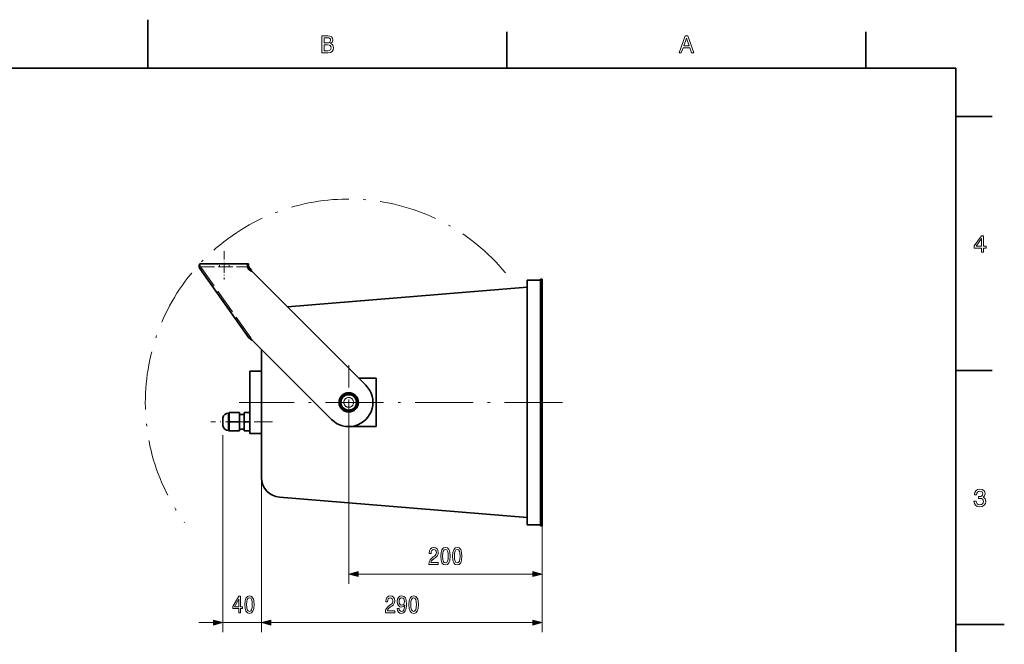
# Model space of a CAD drawing. Extents: x 0 to 354, y 0 to 250.
# Tile 6 of 6: x 150 to 354, y 121 to 250. Entities that reach past the tile are written whole.
import ezdxf

# ---------------------------------------------------------------- set-up
doc = ezdxf.new("R2010")
doc.units = 0
doc.linetypes.add('DASHDOT', pattern=[18.5, 12, -3, 0.5, -3])
doc.linetypes.add('DASHED', pattern=[15, 12, -3])

msp = doc.modelspace()

# ---------------------------------------------------------------- linework, layer by layer
at = {"color": 7, "lineweight": 35, "ltscale": 0.25}
for p, q in [((177, 240), (177, 250)), ((187.787094, 199.545425), (197.787094, 199.545425)), ((224.178986, 165.895798), (224.178986, 175.895798)), ((344, 125), (354, 125))]:
    msp.add_line(p, q, dxfattribs=at)
at = {"color": 7, "lineweight": 35, "ltscale": 0.1875}
for p, q in [((251.199997, 240), (251.199997, 247.5)), ((325.399994, 240), (325.399994, 247.5)), ((344, 230), (351.5, 230)), ((344, 177.5), (351.5, 177.5))]:
    msp.add_line(p, q, dxfattribs=at)
at = {"color": 7, "lineweight": 35}
for p, q in [((344, 240), (10, 240)), ((344, 10), (344, 240)), ((198.545029, 197.920242), (222.033951, 174.431335)), ((205.832001, 190.633301), (255.358414, 194.695801)), ((255.358414, 153.395798), (255.358414, 188.395798)), ((255.358414, 153.395798), (255.358414, 188.395798)), ((258.158417, 153.395798), (258.158417, 188.395798)), ((258.498413, 153.395798), (258.498413, 188.395798)), ((198.545029, 183.778107), (214.962875, 167.36026)), ((200.498413, 181.824738), (200.498413, 157.247543)), ((204.171402, 151.29451), (255.358414, 147.095795))]:
    msp.add_line(p, q, dxfattribs=at)
at = {"color": 7, "linetype": 'DASHDOT', "lineweight": 13, "ltscale": 0.14705}
msp.add_line((192.787094, 202.186386), (192.787094, 196.304367), dxfattribs=at)
at = {"color": 7, "linetype": 'DASHED', "lineweight": 13, "ltscale": 0.015}
for p, q in [((187.787094, 199.545425), (187.787094, 198.945435)), ((191.787094, 199.545425), (191.787094, 198.945435)), ((191.787094, 199.545425), (191.787094, 198.945435)), ((191.787094, 199.545425), (191.787094, 198.945435)), ((193.787094, 199.545425), (193.787094, 198.945435)), ((193.787094, 199.545425), (193.787094, 198.945435)), ((193.787094, 199.545425), (193.787094, 198.945435))]:
    msp.add_line(p, q, dxfattribs=at)
at = {"color": 7, "lineweight": 35, "ltscale": 0.010781}
msp.add_line((197.787094, 199.545425), (197.787094, 199.114197), dxfattribs=at)
at = {"color": 7, "lineweight": 35, "ltscale": 0.438478}
msp.add_line((197.837921, 184.224792), (187.7117, 198.545425), dxfattribs=at)
msp.add_line((197.837921, 184.224792), (187.7117, 198.545425), dxfattribs=at)
at = {"color": 7, "linetype": 'DASHED', "lineweight": 13, "ltscale": 0.010607}
for p, q in [((187.7117, 198.545425), (188.135971, 198.545425)), ((187.7117, 198.545425), (188.135971, 198.545425)), ((197.7117, 198.545425), (198.135971, 198.545425))]:
    msp.add_line(p, q, dxfattribs=at)
at = {"color": 7, "linetype": 'DASHED', "lineweight": 13, "ltscale": 0.25}
msp.add_line((187.787094, 198.945435), (197.787094, 198.945435), dxfattribs=at)
at = {"color": 7, "linetype": 'DASHED', "lineweight": 13, "ltscale": 0.438478}
msp.add_line((198.262177, 184.224792), (188.135971, 198.545425), dxfattribs=at)
msp.add_line((198.262177, 184.224792), (188.135971, 198.545425), dxfattribs=at)
at = {"color": 7, "linetype": 'DASHED', "lineweight": 13, "ltscale": 0.005465}
for p, q in [((197.837921, 198.366943), (197.7117, 198.545425)), ((198.262177, 198.366943), (198.135971, 198.545425))]:
    msp.add_line(p, q, dxfattribs=at)
at = {"color": 7, "lineweight": 35, "ltscale": 0.005465}
for p, q in [((197.7117, 198.545425), (197.837921, 198.366943)), ((198.135971, 198.545425), (198.262177, 198.366943))]:
    msp.add_line(p, q, dxfattribs=at)
at = {"color": 7, "lineweight": 35, "ltscale": 0.010607}
msp.add_line((197.7117, 198.545425), (198.135971, 198.545425), dxfattribs=at)
at = {"color": 7, "linetype": 'DASHED', "lineweight": 13, "ltscale": 0.004219}
msp.add_line((197.787094, 199.114197), (197.787094, 198.945435), dxfattribs=at)
at = {"color": 7, "lineweight": 35, "ltscale": 0.010606}
msp.add_line((197.837921, 198.366943), (198.262177, 198.366943), dxfattribs=at)
at = {"color": 7, "linetype": 'DASHED', "lineweight": 13, "ltscale": 0.010606}
for p, q in [((197.837921, 198.366943), (198.262177, 198.366943)), ((197.837921, 184.224792), (198.262177, 184.224792)), ((197.837921, 184.224792), (198.262177, 184.224792))]:
    msp.add_line(p, q, dxfattribs=at)
at = {"color": 7, "lineweight": 35, "ltscale": 0.07}
for p, q in [((255.358414, 196.195801), (258.158417, 196.195801)), ((255.358414, 145.595795), (258.158417, 145.595795))]:
    msp.add_line(p, q, dxfattribs=at)
at = {"color": 7, "lineweight": 35, "ltscale": 0.195}
for p, q in [((255.358414, 196.195801), (255.358414, 188.395798)), ((255.358414, 153.395798), (255.358414, 145.595795))]:
    msp.add_line(p, q, dxfattribs=at)
at = {"color": 7, "lineweight": 35, "ltscale": 0.2}
for p, q in [((258.158417, 196.395798), (258.158417, 188.395798)), ((258.498413, 196.395798), (258.498413, 188.395798)), ((258.158417, 153.395798), (258.158417, 145.395798)), ((258.498413, 153.395798), (258.498413, 145.395798))]:
    msp.add_line(p, q, dxfattribs=at)
at = {"color": 7, "lineweight": 35, "ltscale": 0.0085}
for p, q in [((258.498413, 196.395798), (258.158417, 196.395798)), ((258.498413, 145.395798), (258.158417, 145.395798))]:
    msp.add_line(p, q, dxfattribs=at)
at = {"color": 7, "lineweight": 35, "ltscale": 0.17}
for p, q in [((255.358414, 195.195801), (255.358414, 188.395798)), ((255.358414, 153.395798), (255.358414, 146.595795))]:
    msp.add_line(p, q, dxfattribs=at)
at = {"color": 7, "lineweight": 35, "ltscale": 0.06}
for p, q in [((200.498413, 177.345795), (198.098404, 177.345795)), ((200.498413, 164.445801), (198.098404, 164.445801))]:
    msp.add_line(p, q, dxfattribs=at)
at = {"color": 7, "lineweight": 35, "ltscale": 0.035}
for p, q in [((198.098404, 177.345795), (198.098404, 175.945801)), ((198.098404, 165.845795), (198.098404, 164.445801))]:
    msp.add_line(p, q, dxfattribs=at)
at = {"color": 7, "lineweight": 35, "ltscale": 0.05}
for p, q in [((200.498413, 177.945801), (200.498413, 175.945801)), ((200.498413, 165.845795), (200.498413, 163.845795))]:
    msp.add_line(p, q, dxfattribs=at)
at = {"color": 7, "linetype": 'DASHDOT', "lineweight": 13, "ltscale": 0.386425}
msp.add_line((218.498413, 178.624298), (218.498413, 163.167297), dxfattribs=at)
at = {"color": 7, "lineweight": 35, "ltscale": 0.2525}
for p, q in [((198.098404, 165.845795), (198.098404, 175.945801)), ((200.498413, 165.845795), (200.498413, 175.945801))]:
    msp.add_line(p, q, dxfattribs=at)
at = {"color": 7, "lineweight": 35, "ltscale": 0.090238}
msp.add_line((220.569473, 175.895798), (224.178986, 175.895798), dxfattribs=at)
at = {"color": 7, "lineweight": 35, "ltscale": 0.000824}
for p, q in [((198.098602, 170.96579), (198.065628, 170.96579)), ((198.098602, 170.82579), (198.065628, 170.82579))]:
    msp.add_line(p, q, dxfattribs=at)
at = {"color": 7, "lineweight": 35, "ltscale": 0.046188}
for p, q in [((216.898407, 171.81955), (218.498413, 172.743317)), ((216.898407, 169.972031), (216.898407, 171.81955)), ((220.098404, 169.972031), (220.098404, 171.81955)), ((218.498413, 169.048279), (220.098404, 169.972031))]:
    msp.add_line(p, q, dxfattribs=at)
at = {"color": 7, "lineweight": 35, "ltscale": 0.02215}
for p, q in [((219.265701, 172.300323), (218.498413, 172.743317)), ((217.73111, 169.491272), (218.498413, 169.048279))]:
    msp.add_line(p, q, dxfattribs=at)
at = {"color": 7, "lineweight": 35, "ltscale": 0.024038}
for p, q in [((219.265701, 172.300323), (220.098404, 171.81955)), ((217.73111, 169.491272), (216.898407, 169.972031))]:
    msp.add_line(p, q, dxfattribs=at)
at = {"color": 7, "linetype": 'DASHDOT', "lineweight": 13}
msp.add_line((262.714264, 170.895798), (195.847641, 170.895798), dxfattribs=at)
at = {"color": 7, "linetype": 'DASHDOT', "lineweight": 13, "ltscale": 0.3186}
msp.add_line((202.770355, 166.895798), (190.026352, 166.895798), dxfattribs=at)
at = {"color": 7, "lineweight": 35, "ltscale": 0.02}
for p, q in [((192.495193, 167.695801), (192.495193, 166.895798)), ((192.495193, 166.895798), (192.495193, 166.095795))]:
    msp.add_line(p, q, dxfattribs=at)
at = {"color": 7, "lineweight": 35, "ltscale": 0.003535}
msp.add_line((193.678406, 168.695801), (193.778412, 168.795792), dxfattribs=at)
at = {"color": 7, "lineweight": 35, "ltscale": 0.0225}
for p, q in [((193.678406, 168.695801), (193.678406, 167.795792)), ((193.678406, 167.795792), (193.678406, 166.895798)), ((193.678406, 165.995789), (193.678406, 166.895798)), ((193.678406, 165.095795), (193.678406, 165.995789))]:
    msp.add_line(p, q, dxfattribs=at)
at = {"color": 7, "lineweight": 35, "ltscale": 0.0025}
msp.add_line((193.678406, 166.895798), (193.778412, 166.895798), dxfattribs=at)
at = {"color": 7, "lineweight": 35, "ltscale": 0.053}
for p, q in [((195.898407, 168.795792), (193.778412, 168.795792)), ((195.898407, 166.895798), (193.778412, 166.895798)), ((195.898407, 164.995789), (193.778412, 164.995789))]:
    msp.add_line(p, q, dxfattribs=at)
at = {"color": 7, "lineweight": 35, "ltscale": 0.0475}
for p, q in [((193.778412, 168.795792), (193.778412, 166.895798)), ((193.778412, 164.995789), (193.778412, 166.895798)), ((195.898407, 166.895798), (195.898407, 168.795792)), ((195.898407, 164.995789), (195.898407, 166.895798)), ((196.898407, 166.895798), (196.898407, 168.795792)), ((196.898407, 166.895798), (196.898407, 164.995789)), ((198.098404, 166.895798), (198.098404, 168.795792)), ((198.098404, 166.895798), (198.098404, 164.995789))]:
    msp.add_line(p, q, dxfattribs=at)
at = {"color": 7, "lineweight": 35, "ltscale": 0.025}
for p, q in [((196.898407, 168.395798), (195.898407, 168.395798)), ((196.898407, 165.395798), (195.898407, 165.395798))]:
    msp.add_line(p, q, dxfattribs=at)
at = {"color": 7, "lineweight": 35, "ltscale": 0.03}
for p, q in [((198.098404, 168.795792), (196.898407, 168.795792)), ((198.098404, 166.895798), (196.898407, 166.895798)), ((198.098404, 164.995789), (196.898407, 164.995789))]:
    msp.add_line(p, q, dxfattribs=at)
at = {"color": 7, "lineweight": 13}
for p, q in [((218.498413, 168.895798), (218.498413, 133.395798)), ((192.495193, 164.095795), (192.495193, 123.39579)), ((200.498413, 157.247543), (200.498413, 123.39579)), ((200.498413, 153.281128), (200.498413, 123.39579)), ((258.498413, 153.395798), (258.498413, 123.39579)), ((220.430267, 135.395798), (256.566559, 135.395798)), ((202.430267, 125.39579), (256.566559, 125.39579))]:
    msp.add_line(p, q, dxfattribs=at)
at = {"color": 7, "lineweight": 35, "ltscale": 0.003536}
msp.add_line((193.678406, 165.095795), (193.778412, 164.995789), dxfattribs=at)
at = {"color": 7, "lineweight": 35, "ltscale": 0.142014}
msp.add_line((224.178986, 165.895798), (218.498413, 165.895798), dxfattribs=at)
at = {"color": 7, "lineweight": 35, "ltscale": 0.04916}
msp.add_line((200.498413, 157.247543), (200.498413, 155.281128), dxfattribs=at)
at = {"color": 7, "lineweight": 13, "ltscale": 0.45}
msp.add_line((258.498413, 151.395798), (258.498413, 133.395798), dxfattribs=at)
at = {"color": 7, "lineweight": 13, "ltscale": 0.076704}
for p, q in [((187.495193, 125.39579), (190.563339, 125.39579)), ((202.430267, 125.39579), (205.498413, 125.39579))]:
    msp.add_line(p, q, dxfattribs=at)
at = {"color": 7, "lineweight": 13, "ltscale": 0.20008}
msp.add_line((192.495193, 125.39579), (200.498413, 125.39579), dxfattribs=at)
at = {"color": 7, "lineweight": 13}
for points in [[(214.730423, 245.057999), (215.083435, 245.35051), (215.174225, 245.547195), (215.204483, 245.789276), (215.138916, 246.167511), (214.94223, 246.43985), (214.624512, 246.606277), (214.18071, 246.666794), (212.935028, 246.666794), (212.935028, 243.166794), (214.251312, 243.166794), (214.720337, 243.237396), (215.068314, 243.444168), (215.285172, 243.771988), (215.360825, 244.21579), (215.31543, 244.513336), (215.194397, 244.760452), (214.997711, 244.942017)], [(214.084885, 245.21434), (213.399002, 245.21434), (213.399002, 246.248199), (214.125229, 246.248199), (214.397568, 246.217941), (214.589203, 246.127167), (214.7052, 245.970825), (214.745544, 245.738846), (214.70015, 245.506851), (214.579117, 245.345474), (214.372345, 245.244598)], [(286.766846, 243.166794), (287.230835, 243.166794), (287.598999, 244.195618), (288.995972, 244.195618), (289.364105, 243.166794), (289.838165, 243.166794), (288.55719, 246.671844), (288.042786, 246.671844)], [(214.195831, 243.585388), (213.399002, 243.585388), (213.399002, 244.79071), (214.150452, 244.79071), (214.46817, 244.755417), (214.695114, 244.649506), (214.831284, 244.467941), (214.876663, 244.205704), (214.831284, 243.928314), (214.7052, 243.736679), (214.493378, 243.620682)], [(287.760376, 244.624283), (288.299988, 246.167511), (288.83963, 244.624283)], [(349.277374, 201.916794), (349.731262, 201.916794), (349.731262, 202.784225), (350.23056, 202.784225), (350.23056, 203.187683), (349.731262, 203.187683), (349.731262, 205.341141), (349.272339, 205.341141), (347.739197, 203.228027), (347.739197, 202.784225), (349.277374, 202.784225)], [(348.162842, 203.187683), (349.277374, 204.756134), (349.277374, 203.187683)], [(347.729126, 150.51622), (347.729126, 150.480911), (347.809814, 149.996765), (348.046844, 149.633652), (348.420044, 149.401657), (348.914276, 149.315933), (349.438782, 149.401657), (349.832153, 149.623566), (350.08429, 149.976593), (350.175079, 150.430481), (350.134735, 150.728027), (350.023773, 150.970108), (349.842224, 151.156708), (349.600159, 151.292877), (349.927948, 151.565216), (350.043945, 151.998932), (349.968292, 152.392303), (349.751434, 152.68985), (349.398407, 152.87645), (348.914276, 152.942017), (348.460388, 152.861313), (348.112396, 152.63942), (347.885468, 152.286392), (347.809814, 151.817368), (347.809814, 151.782074), (348.258636, 151.782074), (348.299011, 152.104828), (348.430115, 152.336823), (348.641937, 152.478027), (348.939484, 152.528473), (349.201721, 152.488113), (349.393372, 152.382217), (349.509369, 152.210739), (349.554749, 151.97876), (349.509369, 151.731628), (349.388336, 151.565216), (349.176514, 151.46434), (348.889069, 151.434082), (348.692383, 151.439133), (348.692383, 151.04071), (348.939484, 151.050797), (349.257202, 151.005417), (349.494232, 150.884369), (349.635468, 150.687683), (349.685883, 150.430481), (349.630402, 150.13797), (349.484161, 149.921112), (349.252167, 149.784943), (348.944519, 149.739563), (348.626801, 149.789993), (348.394806, 149.941284), (348.248566, 150.183365), (348.193085, 150.51622)], [(235.085159, 137.395798), (237.009644, 137.395798), (237.009644, 137.829514), (235.488617, 137.829514), (235.573334, 138.066544), (235.718582, 138.263229), (236.166428, 138.621292), (236.404465, 138.772598), (236.670746, 138.989456), (236.860367, 139.241608), (236.969299, 139.539169), (237.009644, 139.87706), (236.941055, 140.30069), (236.751434, 140.633545), (236.460953, 140.845352), (236.085724, 140.921005), (235.69841, 140.835281), (235.403885, 140.598236), (235.214264, 140.220001), (235.149704, 139.720718), (235.149704, 139.650116), (235.516861, 139.650116), (235.516861, 139.69046), (235.553162, 140.033401), (235.662094, 140.285568), (235.835587, 140.446945), (236.065552, 140.502426), (236.299561, 140.451981), (236.473053, 140.325912), (236.586014, 140.129227), (236.626358, 139.882095), (236.598129, 139.650116), (236.521469, 139.45343), (236.392365, 139.281967), (236.214844, 139.130661), (235.976791, 138.969284), (235.581406, 138.656601), (235.303024, 138.323746), (235.137604, 137.920288), (235.085159, 137.410919)], [(237.526077, 139.105453), (237.586594, 138.31366), (237.776215, 137.748825), (238.078812, 137.405884), (238.498413, 137.294922), (238.913971, 137.405884), (239.216568, 137.748825), (239.402161, 138.31366), (239.466705, 139.105453), (239.402161, 139.892197), (239.3255, 140.204865), (239.216568, 140.462082), (238.913971, 140.805008), (238.498413, 140.921005), (238.078812, 140.805008), (237.776215, 140.457031), (237.586594, 139.892197)], [(237.913391, 139.105453), (237.945679, 139.715683), (238.046539, 140.154434), (238.228088, 140.411636), (238.498413, 140.502426), (238.764694, 140.411636), (238.946243, 140.154434), (239.047119, 139.715683), (239.079391, 139.105453), (239.047119, 138.490173), (238.946243, 138.051407), (238.764694, 137.794205), (238.498413, 137.708481), (238.228088, 137.794205), (238.046539, 138.051407), (237.945679, 138.490173)], [(239.954895, 139.105453), (240.015411, 138.31366), (240.205032, 137.748825), (240.507629, 137.405884), (240.927231, 137.294922), (241.342789, 137.405884), (241.645386, 137.748825), (241.830978, 138.31366), (241.895523, 139.105453), (241.830978, 139.892197), (241.754318, 140.204865), (241.645386, 140.462082), (241.342789, 140.805008), (240.927231, 140.921005), (240.507629, 140.805008), (240.205032, 140.457031), (240.015411, 139.892197)], [(240.342209, 139.105453), (240.374496, 139.715683), (240.475357, 140.154434), (240.656906, 140.411636), (240.927231, 140.502426), (241.193512, 140.411636), (241.375061, 140.154434), (241.475937, 139.715683), (241.508209, 139.105453), (241.475937, 138.490173), (241.375061, 138.051407), (241.193512, 137.794205), (240.927231, 137.708481), (240.656906, 137.794205), (240.475357, 138.051407), (240.374496, 138.490173)], [(220.430267, 135.913437), (218.498413, 135.395798), (220.430267, 134.878159)], [(256.566559, 134.878159), (258.498413, 135.395798), (256.566559, 135.913437)], [(195.779037, 127.39579), (196.142151, 127.39579), (196.142151, 128.263229), (196.54158, 128.263229), (196.54158, 128.666687), (196.142151, 128.666687), (196.142151, 130.820145), (195.775009, 130.820145), (194.548492, 128.707031), (194.548492, 128.263229), (195.779037, 128.263229)], [(197.013626, 129.105453), (197.074142, 128.31366), (197.263763, 127.748817), (197.56636, 127.405884), (197.985962, 127.294922), (198.40152, 127.405884), (198.704117, 127.748817), (198.889709, 128.31366), (198.954254, 129.105453), (198.889709, 129.892197), (198.813049, 130.204865), (198.704117, 130.462082), (198.40152, 130.805008), (197.985962, 130.921005), (197.56636, 130.805008), (197.263763, 130.457031), (197.074142, 129.892197)], [(197.40094, 129.105453), (197.433228, 129.715683), (197.534088, 130.154434), (197.715637, 130.411636), (197.985962, 130.502426), (198.252243, 130.411636), (198.433807, 130.154434), (198.534668, 129.715683), (198.56694, 129.105453), (198.534668, 128.490173), (198.433807, 128.051407), (198.252243, 127.794205), (197.985962, 127.708473), (197.715637, 127.794205), (197.534088, 128.051407), (197.433228, 128.490173)], [(226.085159, 127.39579), (228.009644, 127.39579), (228.009644, 127.829506), (226.488617, 127.829506), (226.573334, 128.066544), (226.718582, 128.263229), (227.166428, 128.621292), (227.404465, 128.772598), (227.670746, 128.989456), (227.860367, 129.241608), (227.969299, 129.539169), (228.009644, 129.87706), (227.941055, 130.30069), (227.751434, 130.633545), (227.460953, 130.845352), (227.085724, 130.921005), (226.69841, 130.835281), (226.403885, 130.598236), (226.214264, 130.220001), (226.149704, 129.720718), (226.149704, 129.650116), (226.516861, 129.650116), (226.516861, 129.69046), (226.553162, 130.033401), (226.662094, 130.285568), (226.835587, 130.446945), (227.065552, 130.502426), (227.299561, 130.451981), (227.473053, 130.325912), (227.586014, 130.129227), (227.626358, 129.882095), (227.598114, 129.650116), (227.521469, 129.45343), (227.392365, 129.281967), (227.214828, 129.130661), (226.976791, 128.969284), (226.581406, 128.656601), (226.303024, 128.323746), (226.137604, 127.920288), (226.085159, 127.410919)], [(228.530106, 128.263229), (228.590622, 127.864807), (228.764114, 127.557175), (229.038467, 127.365532), (229.401581, 127.294922), (229.639618, 127.330231), (229.853455, 127.421005), (230.035004, 127.577347), (230.188324, 127.799255), (230.309357, 128.07663), (230.398117, 128.419571), (230.450577, 128.812943), (230.470749, 129.26683), (230.402161, 129.977921), (230.204468, 130.497375), (229.889771, 130.810059), (229.458069, 130.921005), (229.062668, 130.830231), (228.764114, 130.58815), (228.57045, 130.214951), (228.505905, 129.745941), (228.57045, 129.26178), (228.760086, 128.893631), (229.042496, 128.661636), (229.401581, 128.585999), (229.780823, 128.681808), (230.067291, 128.974319), (230.002731, 128.41452), (229.873627, 128.016113), (229.675934, 127.779076), (229.405609, 127.70343), (229.195816, 127.738731), (229.042496, 127.849678), (228.941635, 128.026199), (228.901291, 128.263229)], [(228.897263, 129.750977), (228.937607, 130.06366), (229.050568, 130.310776), (229.228088, 130.467117), (229.458069, 130.522598), (229.696106, 130.467117), (229.877655, 130.310776), (229.990631, 130.06871), (230.035004, 129.756027), (229.990631, 129.438293), (229.877655, 129.201263), (229.692062, 129.055008), (229.445953, 129.004578), (229.22406, 129.055008), (229.050568, 129.201263), (228.937607, 129.433258)], [(230.954895, 129.105453), (231.015411, 128.31366), (231.205032, 127.748817), (231.507629, 127.405884), (231.927231, 127.294922), (232.342789, 127.405884), (232.645386, 127.748817), (232.830978, 128.31366), (232.895523, 129.105453), (232.830978, 129.892197), (232.754318, 130.204865), (232.645386, 130.462082), (232.342789, 130.805008), (231.927231, 130.921005), (231.507629, 130.805008), (231.205032, 130.457031), (231.015411, 129.892197)], [(231.342209, 129.105453), (231.374496, 129.715683), (231.475357, 130.154434), (231.656906, 130.411636), (231.927231, 130.502426), (232.193512, 130.411636), (232.375061, 130.154434), (232.475937, 129.715683), (232.508209, 129.105453), (232.475937, 128.490173), (232.375061, 128.051407), (232.193512, 127.794205), (231.927231, 127.708473), (231.656906, 127.794205), (231.475357, 128.051407), (231.374496, 128.490173)], [(194.887405, 128.666687), (195.779037, 130.235123), (195.779037, 128.666687)], [(190.563339, 124.878151), (192.495193, 125.39579), (190.563339, 125.913429)], [(202.430267, 125.913429), (200.498413, 125.39579), (202.430267, 124.878151)], [(202.430267, 125.913429), (200.498413, 125.39579), (202.430267, 124.878151)], [(256.566559, 124.878151), (258.498413, 125.39579), (256.566559, 125.913429)]]:
    msp.add_lwpolyline(points, close=True, dxfattribs=at)
at = {"color": 7, "lineweight": 35}
for points in [[(187.7117, 198.545425), (187.647858, 198.734863), (187.608505, 198.92189), (187.593994, 199.099609), (187.604004, 199.259918), (187.634964, 199.387909), (187.659027, 199.443085), (187.6875, 199.487518), (187.71553, 199.516769), (187.745575, 199.536041), (187.787094, 199.545425)], [(187.7117, 198.545425), (187.647858, 198.734863), (187.608505, 198.92189), (187.593994, 199.099609), (187.604004, 199.259918), (187.634964, 199.387909), (187.659027, 199.443085), (187.6875, 199.487518), (187.71553, 199.516769), (187.745575, 199.536041), (187.787094, 199.545425)], [(197.7117, 198.545425), (197.647858, 198.734863), (197.608505, 198.92189), (197.593994, 199.099609), (197.604004, 199.259918), (197.634964, 199.387909), (197.659027, 199.443085), (197.6875, 199.487518), (197.71553, 199.516769), (197.745575, 199.536041), (197.787094, 199.545425)], [(197.904007, 198.826797), (197.833099, 198.949692), (197.794617, 199.062637), (197.787094, 199.114197)], [(198.545029, 197.920242), (198.21048, 198.114258), (198.052032, 198.213455), (197.940613, 198.289383), (197.837921, 198.366943)], [(198.135971, 198.545425), (198.042206, 198.646759), (197.98909, 198.711807), (197.904007, 198.826797)], [(198.545029, 197.920242), (198.408829, 198.117844), (198.345581, 198.217117), (198.262177, 198.366943)], [(198.545029, 183.778107), (198.21048, 183.972122), (198.052032, 184.071304), (197.940613, 184.147232), (197.837921, 184.224792)], [(198.545029, 183.778107), (198.21048, 183.972122), (198.052032, 184.071304), (197.940613, 184.147232), (197.837921, 184.224792)]]:
    msp.add_lwpolyline(points, dxfattribs=at)
at = {"color": 7, "linetype": 'DASHED', "lineweight": 13}
for points in [[(197.7117, 198.545425), (197.647858, 198.734863), (197.608505, 198.92189), (197.593994, 199.099609), (197.604004, 199.259918), (197.634964, 199.387909), (197.659027, 199.443085), (197.6875, 199.487518), (197.71553, 199.516769), (197.745575, 199.536041), (197.787094, 199.545425)], [(187.904007, 198.826797), (187.833099, 198.949692), (187.794617, 199.062637), (187.787094, 199.114197)], [(187.904007, 198.826797), (187.833099, 198.949692), (187.794617, 199.062637), (187.787094, 199.114197)], [(187.904007, 198.826797), (187.843872, 198.906998), (187.819687, 198.931396), (187.797714, 198.943863), (187.787094, 198.945435)], [(187.904007, 198.826797), (187.843872, 198.906998), (187.819687, 198.931396), (187.797714, 198.943863), (187.787094, 198.945435)], [(188.135971, 198.545425), (188.042206, 198.646759), (187.98909, 198.711807), (187.904007, 198.826797)], [(188.135971, 198.545425), (188.042206, 198.646759), (187.98909, 198.711807), (187.904007, 198.826797)], [(197.904007, 198.826797), (197.833099, 198.949692), (197.794617, 199.062637), (197.787094, 199.114197)], [(197.904007, 198.826797), (197.843872, 198.906998), (197.819687, 198.931396), (197.797714, 198.943863), (197.787094, 198.945435)], [(197.904007, 198.826797), (197.843872, 198.906998), (197.819687, 198.931396), (197.797714, 198.943863), (197.787094, 198.945435)], [(198.545029, 197.920242), (198.21048, 198.114258), (198.052032, 198.213455), (197.940613, 198.289383), (197.837921, 198.366943)], [(198.135971, 198.545425), (198.042206, 198.646759), (197.98909, 198.711807), (197.904007, 198.826797)], [(198.545029, 197.920242), (198.408829, 198.117844), (198.345581, 198.217117), (198.262177, 198.366943)], [(198.545029, 183.778107), (198.408829, 183.975708), (198.345581, 184.074982), (198.262177, 184.224792)], [(198.545029, 183.778107), (198.408829, 183.975708), (198.345581, 184.074982), (198.262177, 184.224792)]]:
    msp.add_lwpolyline(points, dxfattribs=at)
at = {"color": 7, "lineweight": 35}
for radius in [2, 1.85, 1.599201]:
    msp.add_circle((218.498413, 170.895798), radius, dxfattribs=at)
at = {"color": 7, "linetype": 'DASHED', "lineweight": 13}
msp.add_circle((218.498413, 170.895798), 1, dxfattribs=at)
at = {"color": 7, "linetype": 'DASHDOT', "lineweight": 13}
msp.add_arc((218.498413, 170.895798), 42.034, 39.537274, 216.173715, dxfattribs=at)
at = {"color": 7, "lineweight": 35}
for centre, radius, start, end in [((218.498413, 170.895798), 5.000001, 225, 45.000001), ((199.984573, 170.895828), 1.920226, 170.862318, 177.912071), ((199.996918, 170.895187), 1.93258, 176.180222, 177.906101), ((199.984222, 170.895874), 1.91987, 170.313089, 176.175659), ((199.984573, 170.895752), 1.920229, 182.087929, 189.161396), ((199.984024, 170.895691), 1.919676, 183.824122, 189.311633), ((193.678406, 167.495789), 1.2, 90.000003, 170.405925), ((218.498413, 170.895798), 5.000001, 224.957133, 225), ((193.678406, 166.295792), 1.2, 189.594075, 269.999997), ((204.498413, 155.281128), 4.000001, 180.000005, 265.310697)]:
    msp.add_arc(centre, radius, start, end, dxfattribs=at)
at = {"color": 7, "lineweight": 13}
for points in [[(220.430267, 135.913437), (218.498413, 135.395798), (220.430267, 135.913437), (220.430267, 134.878159)], [(256.566559, 134.878159), (258.498413, 135.395798), (256.566559, 134.878159), (256.566559, 135.913437)], [(190.563339, 124.878151), (192.495193, 125.39579), (190.563339, 124.878151), (190.563339, 125.913429)], [(202.430267, 125.913429), (200.498413, 125.39579), (202.430267, 125.913429), (202.430267, 124.878151)], [(202.430267, 125.913429), (200.498413, 125.39579), (202.430267, 125.913429), (202.430267, 124.878151)], [(256.566559, 124.878151), (258.498413, 125.39579), (256.566559, 124.878151), (256.566559, 125.913429)]]:
    msp.add_solid(points, dxfattribs=at)

doc.saveas('drawing.dxf')
